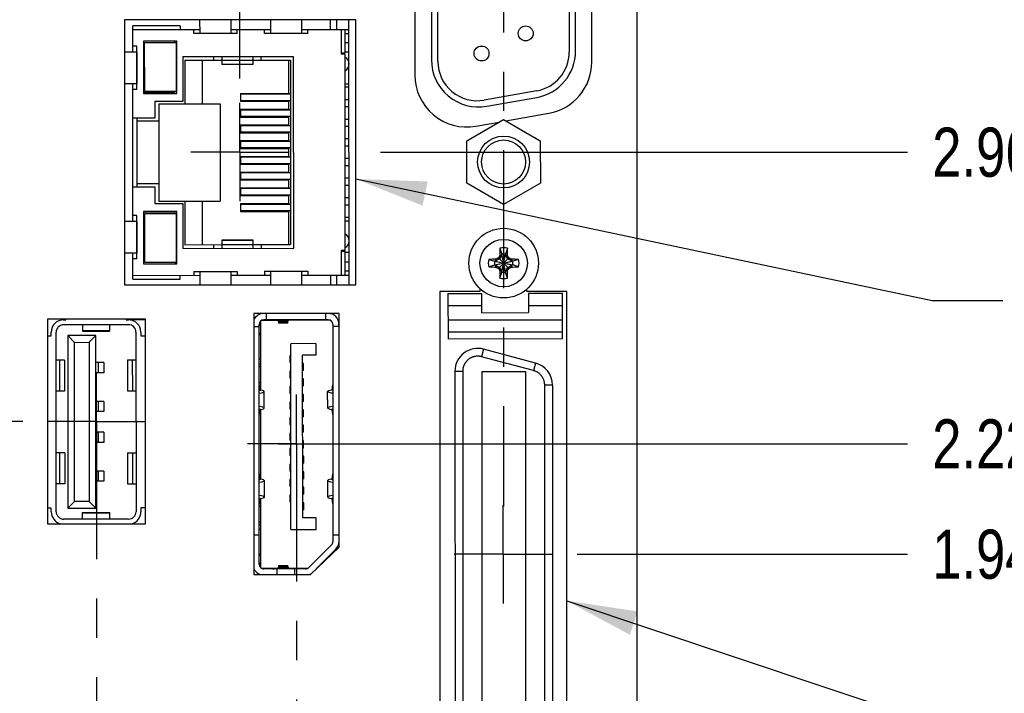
# Model space of a CAD drawing. Header units: inches. Extents: x 0.2 to 16.8, y 0.2 to 10.8.
# Tile 5 of 17: x 8.6 to 11.1, y 4.8 to 6.5. Entities that reach past the tile are written whole.
import ezdxf

# ---------------------------------------------------------------- set-up
doc = ezdxf.new("R2010")
doc.units = ezdxf.units.IN
doc.header["$LTSCALE"] = 0.935
doc.header["$MEASUREMENT"] = 0
doc.linetypes.add('CENTER', pattern=[0.6, 0.375, -0.075, 0.075, -0.075])
doc.layers.get('0').update_dxf_attribs({"linetype": 'CONTINUOUS'})
for name, color, linetype in [('02___PRT_ALL_AXES', 7, 'CONTINUOUS'), ('DETAIL', 7, 'CONTINUOUS'), ('DIMENSIONS', 7, 'CONTINUOUS')]:
    doc.layers.add(name, color=color, linetype=linetype)
doc.styles.get("Standard").update_dxf_attribs({"font": 'txt', "width": 0.8})
doc.dimstyles.new('DIMSTYLE_1', dxfattribs={"dimtxt": 0.125, "dimasz": 0.18, "dimexe": 0.125, "dimexo": 0.0625, "dimgap": 0.09, "dimtad": 0, "dimtih": 1, "dimtoh": 1, "dimdec": 3, "dimzin": 4, "dimdsep": 46, "dimtxsty": 'STANDARD', "dimblk": '_FILLED', "dimblk1": '_FILLED', "dimblk2": '_FILLED', "dimcen": 0.09, "dimadec": 0, "dimazin": 0, "dimtp": 0.01, "dimtm": 0.01, "dimtfac": 1, "dimtdec": 3, "dimtofl": 0, "dimtmove": 0, "dimatfit": 3, "dimldrblk": '_FILLED', "dimfxl": 1, "dimtolj": 1, "dimtzin": 4, "dimarcsym": 0})
doc.dimstyles.get("Standard").update_dxf_attribs({"dimtxt": 0.125, "dimasz": 0.18, "dimexe": 0.125, "dimexo": 0.0625, "dimgap": 0.09, "dimtad": 0, "dimtih": 1, "dimtoh": 1, "dimdec": 3, "dimzin": 4, "dimdsep": 46, "dimtxsty": 'STANDARD', "dimblk": '_FILLED', "dimblk1": '_FILLED', "dimblk2": '_FILLED', "dimcen": 0.09, "dimadec": 0, "dimazin": 0, "dimtol": 1, "dimtp": 0.01, "dimtm": 0.01, "dimtfac": 1, "dimtdec": 3, "dimtofl": 0, "dimtmove": 0, "dimatfit": 3, "dimldrblk": '_FILLED', "dimfxl": 1, "dimtolj": 1, "dimtzin": 4, "dimarcsym": 0})

# ---------------------------------------------------------------- blocks, each defined once
blk = doc.blocks.new('*D2')
at = {"layer": 'DIMENSIONS', "color": 2, "linetype": 'CONTINUOUS'}
blk.add_line((10.0053, 5.1462), (10.8464, 5.1462), dxfattribs=at)
at = {"layer": 'DIMENSIONS', "color": 2, "linetype": 'CONTINUOUS', "insert": (10.9089, 5.2087), "char_height": 0.125, "width": 1.325, "attachment_point": 1, "line_spacing_factor": 0.9}
blk.add_mtext('1.940{\\Ftxt.shx;\\W1.000000;\\H0.125000; }[49.29]', dxfattribs=at)
blk = doc.blocks.new('_FILLED')
at = {"color": 0, "linetype": 'BYBLOCK'}
blk.add_solid([(0, 0), (-1, 0.174), (-1, -0.174)], dxfattribs=at)
blk = doc.blocks.new('*D3')
at = {"layer": 'DIMENSIONS', "color": 2, "linetype": 'CONTINUOUS'}
blk.add_line((9.5049, 6.1687), (10.8464, 6.1687), dxfattribs=at)
at = {"layer": 'DIMENSIONS', "color": 2, "linetype": 'CONTINUOUS', "insert": (10.9089, 6.2312), "char_height": 0.125, "width": 1.325, "attachment_point": 1, "line_spacing_factor": 0.9}
blk.add_mtext('2.963{\\Ftxt.shx;\\W1.000000;\\H0.125000; }[75.26]', dxfattribs=at)
blk = doc.blocks.new('*D4')
at = {"layer": 'DIMENSIONS', "color": 2, "linetype": 'CONTINUOUS'}
blk.add_line((10.0639, 6.6359), (10.8464, 6.6359), dxfattribs=at)
at = {"layer": 'DIMENSIONS', "color": 2, "linetype": 'CONTINUOUS', "insert": (10.9089, 6.6984), "char_height": 0.125, "width": 1.325, "attachment_point": 1, "line_spacing_factor": 0.9}
blk.add_mtext('3.430{\\Ftxt.shx;\\W1.000000;\\H0.125000; }[87.12]', dxfattribs=at)
blk = doc.blocks.new('*D5')
at = {"layer": 'DIMENSIONS', "color": 2, "linetype": 'CONTINUOUS'}
blk.add_line((9.8799, 7.4748), (10.8464, 7.4748), dxfattribs=at)
at = {"layer": 'DIMENSIONS', "color": 2, "linetype": 'CONTINUOUS', "insert": (10.9089, 7.5373), "char_height": 0.125, "width": 1.425, "attachment_point": 1, "line_spacing_factor": 0.9}
blk.add_mtext('4.269{\\Ftxt.shx;\\W1.000000;\\H0.125000; }[108.43]', dxfattribs=at)
blk = doc.blocks.new('*D6')
at = {"layer": 'DIMENSIONS', "color": 2, "linetype": 'CONTINUOUS'}
blk.add_line((9.2454, 5.4268), (10.8464, 5.4268), dxfattribs=at)
at = {"layer": 'DIMENSIONS', "color": 2, "linetype": 'CONTINUOUS', "insert": (10.9089, 5.4893), "char_height": 0.125, "width": 1.325, "attachment_point": 1, "line_spacing_factor": 0.9}
blk.add_mtext('2.221{\\Ftxt.shx;\\W1.000000;\\H0.125000; }[56.41]', dxfattribs=at)
blk = doc.blocks.new('*D7')
at = {"layer": 'DIMENSIONS', "color": 2, "linetype": 'CONTINUOUS'}
blk.add_line((8.5949, 5.4838), (6.2829, 5.4838), dxfattribs=at)
at = {"layer": 'DIMENSIONS', "color": 2, "linetype": 'CONTINUOUS', "insert": (6.2204, 5.5463), "char_height": 0.125, "width": 1.325, "attachment_point": 3, "line_spacing_factor": 0.9}
blk.add_mtext('2.278{\\Ftxt.shx;\\W1.000000;\\H0.125000; }[57.86]', dxfattribs=at)
blk = doc.blocks.new('*D27')
at = {"layer": 'DIMENSIONS', "color": 2, "linetype": 'CONTINUOUS'}
blk.add_line((7.4434, 6.4705), (7.4434, 8.837), dxfattribs=at)
at = {"layer": 'DIMENSIONS', "color": 2, "linetype": 'CONTINUOUS', "insert": (7.3809, 8.8995), "char_height": 0.125, "width": 1.325, "attachment_point": 1, "rotation": 90, "line_spacing_factor": 0.9}
blk.add_mtext('2.221{\\Ftxt.shx;\\W1.000000;\\H0.125000; }[56.42]', dxfattribs=at)
blk = doc.blocks.new('*D28')
at = {"layer": 'DIMENSIONS', "color": 2, "linetype": 'CONTINUOUS'}
blk.add_line((8.2074, 5.7085), (8.2074, 2.3231), dxfattribs=at)
at = {"layer": 'DIMENSIONS', "color": 2, "linetype": 'CONTINUOUS', "insert": (8.1449, 2.2606), "char_height": 0.125, "width": 1.325, "attachment_point": 3, "rotation": 90, "line_spacing_factor": 0.9}
blk.add_mtext('1.457{\\Ftxt.shx;\\W1.000000;\\H0.125000; }[37.02]', dxfattribs=at)
blk = doc.blocks.new('*D30')
at = {"layer": 'DIMENSIONS', "color": 2, "linetype": 'CONTINUOUS'}
blk.add_line((9.1474, 6.3565), (9.1474, 8.837), dxfattribs=at)
at = {"layer": 'DIMENSIONS', "color": 2, "linetype": 'CONTINUOUS', "insert": (9.0849, 8.8995), "char_height": 0.125, "width": 1.225, "attachment_point": 1, "rotation": 90, "line_spacing_factor": 0.9}
blk.add_mtext('.517{\\Ftxt.shx;\\W1.000000;\\H0.125000; }[13.14]', dxfattribs=at)

msp = doc.modelspace()

# ---------------------------------------------------------------- linework, layer by layer
at = {"color": 7, "linetype": 'CONTINUOUS'}
for p, q in [((10.1584, 3.8556), (10.1584, 8.149)), ((9.5924, 6.9068), (9.5924, 6.3648)), ((9.6343, 6.8677), (9.6346, 6.4037)), ((9.6511, 6.3995), (9.6508, 6.8719)), ((10.0424, 6.3976), (10.0424, 6.874)), ((9.9848, 6.8484), (9.9851, 6.4234)), ((10.0016, 6.4263), (10.0013, 6.8455)), ((8.8534, 6.5057), (8.8534, 5.8317)), ((9.4424, 6.5057), (8.8534, 6.5057)), ((8.8749, 6.4235), (8.8749, 6.4905)), ((8.9949, 6.4905), (8.8749, 6.4905)), ((8.9949, 6.4905), (8.9949, 6.4805)), ((9.0448, 6.5057), (9.0449, 6.4706)), ((9.1249, 6.4706), (9.1248, 6.5057)), ((9.2248, 6.5057), (9.2249, 6.4707)), ((9.3049, 6.4707), (9.3048, 6.5057)), ((9.3782, 6.4808), (9.3782, 6.5057)), ((9.3939, 6.4808), (9.3939, 6.5057)), ((9.4252, 5.8317), (9.4248, 6.5057)), ((9.4424, 5.8317), (9.4424, 6.5057)), ((8.8749, 6.4805), (9.0449, 6.4806)), ((9.0299, 6.4706), (9.0299, 6.4806)), ((9.1399, 6.4706), (9.0299, 6.4706)), ((9.1249, 6.4806), (9.2249, 6.4807)), ((9.1399, 6.4706), (9.1399, 6.4806)), ((9.2099, 6.4707), (9.2099, 6.4807)), ((9.3199, 6.4707), (9.2099, 6.4707)), ((9.3049, 6.4807), (9.4249, 6.4808)), ((9.3199, 6.4707), (9.3199, 6.4807)), ((9.4049, 6.4808), (9.4049, 6.4183)), ((9.4149, 6.4208), (9.4149, 6.4808)), ((9.4149, 6.4708), (9.4249, 6.4708)), ((8.9019, 6.451), (8.902, 6.318)), ((8.9869, 6.451), (8.9019, 6.451)), ((8.905, 6.323), (8.9049, 6.448)), ((8.9049, 6.448), (8.9849, 6.448)), ((8.9819, 6.448), (8.9819, 6.451)), ((8.9849, 6.448), (8.985, 6.323)), ((8.987, 6.318), (8.9869, 6.451)), ((9.4249, 6.4473), (9.4149, 6.4473)), ((8.8849, 6.4235), (8.8534, 6.4234)), ((8.8849, 6.4385), (8.8749, 6.4385)), ((8.8846, 6.4235), (8.8847, 6.3435)), ((8.885, 6.3285), (8.8849, 6.4385)), ((9.4149, 6.4208), (9.4049, 6.4208)), ((9.4149, 6.4183), (9.4049, 6.4183)), ((9.4249, 6.4233), (9.4149, 6.4233)), ((9.4152, 5.9183), (9.4149, 6.4183)), ((9.0019, 6.412), (9.2839, 6.4122)), ((9.0019, 6.412), (9.002, 6.298)), ((9.0069, 6.4025), (9.1009, 6.4026)), ((9.0069, 6.4025), (9.007, 6.292)), ((9.052, 6.2921), (9.0519, 6.4026)), ((9.0809, 6.4026), (9.0809, 6.4121)), ((9.1009, 6.4121), (9.1009, 6.3916)), ((9.1809, 6.4022), (9.1009, 6.4022)), ((9.1009, 6.3923), (9.1809, 6.3924)), ((9.1809, 6.3916), (9.1009, 6.3916)), ((9.1809, 6.3916), (9.1809, 6.4121)), ((9.1809, 6.4026), (9.2759, 6.4027)), ((9.2009, 6.4122), (9.2009, 6.4027)), ((9.272, 6.3182), (9.2719, 6.4027)), ((9.2759, 6.4027), (9.2762, 5.9337)), ((9.2842, 5.9242), (9.2839, 6.4122)), ((8.8534, 6.3434), (8.8849, 6.3435)), ((8.8752, 5.9925), (8.8749, 6.3435)), ((9.4249, 6.342), (9.4149, 6.342)), ((8.885, 6.3285), (8.875, 6.3285)), ((8.982, 6.32), (8.902, 6.32)), ((8.902, 6.318), (8.987, 6.318)), ((8.985, 6.323), (8.905, 6.323)), ((8.982, 6.32), (8.982, 6.323)), ((9.149, 6.3181), (9.272, 6.3182)), ((9.149, 6.3181), (9.149, 6.2981)), ((9.276, 6.316), (9.149, 6.316)), ((9.4249, 6.3343), (9.4149, 6.3343)), ((9.9025, 6.3248), (9.7685, 6.3011)), ((8.931, 6.298), (8.931, 6.2555)), ((9.002, 6.298), (8.931, 6.298)), ((8.941, 6.292), (9.097, 6.2921)), ((8.941, 6.292), (8.9411, 6.044)), ((9.097, 6.2921), (9.0971, 6.0441)), ((9.149, 6.3003), (9.276, 6.3003)), ((9.149, 6.2981), (9.272, 6.2982)), ((9.272, 6.2782), (9.272, 6.2982)), ((9.425, 6.3023), (9.415, 6.3023)), ((9.7755, 6.2856), (9.9025, 6.3081)), ((9.149, 6.2781), (9.272, 6.2782)), ((9.149, 6.2781), (9.149, 6.2581)), ((9.276, 6.276), (9.149, 6.276)), ((9.425, 6.2843), (9.415, 6.2843)), ((9.8241, 6.2483), (9.9334, 6.2676)), ((8.931, 6.2555), (8.875, 6.2555)), ((8.885, 6.2555), (8.8851, 6.0805)), ((8.941, 6.248), (8.885, 6.248)), ((9.149, 6.2603), (9.276, 6.2603)), ((9.149, 6.2581), (9.272, 6.2582)), ((9.272, 6.2382), (9.272, 6.2582)), ((9.425, 6.2523), (9.415, 6.2523)), ((9.7247, 6.1977), (9.8182, 6.2518)), ((9.7474, 6.2348), (9.807, 6.2453)), ((9.8182, 6.2518), (9.9117, 6.1978)), ((9.149, 6.2381), (9.272, 6.2382)), ((9.149, 6.2381), (9.149, 6.2181)), ((9.276, 6.236), (9.149, 6.236)), ((9.149, 6.2203), (9.276, 6.2203)), ((9.149, 6.2181), (9.272, 6.2182)), ((9.272, 6.1982), (9.272, 6.2182)), ((9.425, 6.2343), (9.415, 6.2343)), ((9.149, 6.1981), (9.272, 6.1982)), ((9.149, 6.1981), (9.149, 6.1781)), ((9.276, 6.196), (9.149, 6.196)), ((9.425, 6.2023), (9.415, 6.2023)), ((9.7248, 6.0898), (9.7247, 6.1977)), ((9.9117, 6.1978), (9.9118, 6.0899)), ((9.149, 6.1803), (9.276, 6.1803)), ((9.149, 6.1781), (9.272, 6.1782)), ((9.2721, 6.1582), (9.272, 6.1782)), ((9.425, 6.1843), (9.415, 6.1843)), ((9.1491, 6.1581), (9.2721, 6.1582)), ((9.1491, 6.1581), (9.1491, 6.1381)), ((9.2761, 6.156), (9.1491, 6.156)), ((9.1491, 6.1403), (9.2761, 6.1403)), ((9.4251, 6.1523), (9.4151, 6.1523)), ((9.1491, 6.1381), (9.2721, 6.1382)), ((9.1491, 6.1181), (9.2721, 6.1182)), ((9.1491, 6.1181), (9.1491, 6.0981)), ((9.2761, 6.116), (9.1491, 6.116)), ((9.2721, 6.1182), (9.2721, 6.1382)), ((9.4251, 6.1343), (9.4151, 6.1343)), ((9.1491, 6.1003), (9.2761, 6.1003)), ((9.1491, 6.0981), (9.2721, 6.0982)), ((9.2721, 6.0782), (9.2721, 6.0982)), ((9.4251, 6.1023), (9.4151, 6.1023)), ((9.8183, 6.0358), (9.7248, 6.0898)), ((9.9118, 6.0899), (9.8183, 6.0358)), ((8.8751, 6.0805), (8.9311, 6.0805)), ((8.9411, 6.088), (8.8851, 6.088)), ((8.9311, 6.0805), (8.9311, 6.038)), ((9.1491, 6.0781), (9.2721, 6.0782)), ((9.1491, 6.0781), (9.1491, 6.0581)), ((9.2761, 6.076), (9.1491, 6.076)), ((9.4251, 6.0843), (9.4151, 6.0843)), ((8.9311, 6.038), (9.0021, 6.038)), ((8.9411, 6.044), (9.0971, 6.0441)), ((9.0021, 6.038), (9.0022, 5.924)), ((9.0071, 6.044), (9.0072, 5.9335)), ((9.0522, 5.9336), (9.0521, 6.0441)), ((9.1491, 6.0603), (9.2761, 6.0603)), ((9.1491, 6.0581), (9.2721, 6.0582)), ((9.1491, 6.0381), (9.2721, 6.0382)), ((9.1491, 6.0381), (9.1491, 6.0181)), ((9.2721, 6.0382), (9.2721, 6.0582)), ((9.4251, 6.0523), (9.4151, 6.0523)), ((8.9021, 6.018), (8.9022, 5.885)), ((8.9871, 6.018), (8.9021, 6.018)), ((8.9821, 6.016), (8.9021, 6.016)), ((8.9052, 5.888), (8.9051, 6.013)), ((8.9051, 6.013), (8.9851, 6.013)), ((8.9821, 6.016), (8.9821, 6.013)), ((8.9851, 6.013), (8.9852, 5.888)), ((8.9872, 5.885), (8.9871, 6.018)), ((9.2761, 6.036), (9.1491, 6.036)), ((9.1491, 6.0203), (9.2761, 6.0203)), ((9.1491, 6.0181), (9.2721, 6.0182)), ((9.2722, 5.9337), (9.2721, 6.0182)), ((9.4251, 6.0343), (9.4151, 6.0343)), ((8.8852, 5.9925), (8.8534, 5.9924)), ((8.8851, 6.0075), (8.8751, 6.0075)), ((8.8849, 5.9925), (8.8849, 5.9125)), ((8.8852, 5.8975), (8.8851, 6.0075)), ((9.4251, 6.0023), (9.4151, 6.0023)), ((9.4152, 5.9945), (9.4252, 5.9945)), ((9.1812, 5.9446), (9.1012, 5.9446)), ((9.1012, 5.9446), (9.1012, 5.9241)), ((9.1812, 5.9439), (9.1012, 5.9438)), ((9.1812, 5.9241), (9.1812, 5.9446)), ((9.0022, 5.924), (9.2842, 5.9242)), ((9.0072, 5.9335), (9.1012, 5.9336)), ((9.0812, 5.9241), (9.0812, 5.9336)), ((9.1012, 5.934), (9.1812, 5.9341)), ((9.1812, 5.9336), (9.2762, 5.9337)), ((9.2012, 5.9337), (9.2012, 5.9242)), ((9.4152, 5.9183), (9.4052, 5.9183)), ((9.4052, 5.9183), (9.4052, 5.8558)), ((9.4152, 5.9158), (9.4052, 5.9158)), ((9.4152, 5.8558), (9.4152, 5.9158)), ((9.4252, 5.9133), (9.4152, 5.9133)), ((9.8089, 5.9245), (9.8136, 5.9095)), ((9.8278, 5.9245), (9.8231, 5.9095)), ((8.8534, 5.9124), (8.8852, 5.9125)), ((8.8752, 5.8455), (8.8752, 5.9125)), ((8.8852, 5.8975), (8.8752, 5.8975)), ((8.9852, 5.888), (8.9052, 5.888)), ((8.9822, 5.888), (8.9822, 5.885)), ((9.4252, 5.8893), (9.4152, 5.8893)), ((9.7804, 5.8959), (9.7953, 5.8912)), ((9.7972, 5.8912), (9.7953, 5.8912)), ((9.7953, 5.8912), (9.8414, 5.8818)), ((9.7954, 5.8818), (9.8414, 5.8912)), ((9.8076, 5.8972), (9.7972, 5.8912)), ((9.7972, 5.8912), (9.7995, 5.8964)), ((9.7972, 5.8818), (9.8395, 5.8912)), ((9.7972, 5.8912), (9.8395, 5.8818)), ((9.8051, 5.8733), (9.8316, 5.8998)), ((9.8051, 5.8997), (9.8316, 5.8733)), ((9.8136, 5.9076), (9.8076, 5.8972)), ((9.8084, 5.9054), (9.8136, 5.9076)), ((9.8136, 5.9095), (9.8136, 5.9076)), ((9.8231, 5.8635), (9.8136, 5.9095)), ((9.8231, 5.8654), (9.8136, 5.9076)), ((9.8137, 5.8635), (9.8231, 5.9095)), ((9.8137, 5.8654), (9.8231, 5.9076)), ((9.8231, 5.9076), (9.8231, 5.9095)), ((9.8283, 5.9054), (9.8231, 5.9076)), ((9.8291, 5.8972), (9.8231, 5.9076)), ((9.8395, 5.8912), (9.8291, 5.8972)), ((9.8373, 5.8965), (9.8395, 5.8912)), ((9.8414, 5.8912), (9.8395, 5.8912)), ((9.8564, 5.896), (9.8414, 5.8912)), ((8.9022, 5.885), (8.9872, 5.885)), ((9.0302, 5.8656), (9.1402, 5.8656)), ((9.0302, 5.8656), (9.0302, 5.8556)), ((9.0452, 5.8656), (9.0452, 5.8317)), ((9.1252, 5.8317), (9.1252, 5.8656)), ((9.1402, 5.8656), (9.1402, 5.8556)), ((9.2102, 5.8657), (9.3202, 5.8657)), ((9.2102, 5.8657), (9.2102, 5.8557)), ((9.2252, 5.8657), (9.2252, 5.8317)), ((9.3052, 5.8317), (9.3052, 5.8657)), ((9.3202, 5.8657), (9.3202, 5.8557)), ((9.4252, 5.8658), (9.4152, 5.8658)), ((9.7804, 5.877), (9.7954, 5.8818)), ((9.7954, 5.8818), (9.7972, 5.8818)), ((9.7972, 5.8818), (9.8077, 5.8758)), ((9.7995, 5.8766), (9.7972, 5.8818)), ((9.8077, 5.8758), (9.8137, 5.8654)), ((9.8137, 5.8654), (9.8084, 5.8676)), ((9.809, 5.8485), (9.8137, 5.8635)), ((9.8137, 5.8654), (9.8137, 5.8635)), ((9.8231, 5.8654), (9.8291, 5.8758)), ((9.8283, 5.8676), (9.8231, 5.8654)), ((9.8231, 5.8635), (9.8231, 5.8654)), ((9.8278, 5.8485), (9.8231, 5.8635)), ((9.8291, 5.8758), (9.8395, 5.8818)), ((9.8395, 5.8818), (9.8373, 5.8766)), ((9.8395, 5.8818), (9.8414, 5.8818)), ((9.8564, 5.8771), (9.8414, 5.8818)), ((8.8752, 5.8555), (9.0452, 5.8556)), ((8.8752, 5.8455), (8.9952, 5.8455)), ((8.9952, 5.8455), (8.9952, 5.8555)), ((9.1252, 5.8556), (9.2252, 5.8557)), ((9.3052, 5.8557), (9.4252, 5.8558)), ((9.3786, 5.8317), (9.3786, 5.8558)), ((9.3943, 5.8317), (9.3943, 5.8558)), ((8.8534, 5.8317), (9.4424, 5.8317)), ((9.7574, 5.8148), (9.6559, 5.8148)), ((9.6559, 5.8148), (9.6559, 4.4778)), ((9.7574, 5.8222), (9.7574, 5.8148)), ((9.8774, 5.8148), (9.8774, 5.8205)), ((9.9789, 5.8148), (9.8774, 5.8148)), ((9.9789, 4.4778), (9.9789, 5.8148)), ((9.6767, 5.8097), (9.7633, 5.8097)), ((9.6767, 5.8097), (9.6768, 5.6935)), ((9.7633, 5.7605), (9.7633, 5.8097)), ((9.8814, 5.8098), (9.968, 5.8098)), ((9.8814, 5.8098), (9.8814, 5.7606)), ((9.9681, 5.6937), (9.968, 5.8098)), ((9.7633, 5.7782), (9.6767, 5.7782)), ((9.968, 5.7783), (9.8814, 5.7783)), ((8.6574, 5.7438), (8.6574, 5.2238)), ((8.9074, 5.7438), (8.6574, 5.7438)), ((8.6984, 5.7424), (8.7045, 5.7424)), ((8.7045, 5.7424), (8.7045, 5.7438)), ((8.8577, 5.7438), (8.8577, 5.7425)), ((8.8577, 5.7425), (8.8638, 5.7425)), ((8.9074, 5.7425), (8.8639, 5.7425)), ((8.9074, 5.2238), (8.9074, 5.7438)), ((9.3999, 5.7588), (9.1829, 5.7588)), ((9.1829, 5.7588), (9.1829, 5.0948)), ((9.1993, 5.7388), (9.1994, 5.5636)), ((9.2443, 5.741), (9.2021, 5.741)), ((9.2139, 5.7583), (9.208, 5.7583)), ((9.3718, 5.7427), (9.208, 5.7426)), ((9.2139, 5.7588), (9.2139, 5.7426)), ((9.2436, 5.7426), (9.2708, 5.7426)), ((9.2436, 5.7426), (9.245, 5.7397)), ((9.2694, 5.7397), (9.245, 5.7397)), ((9.2451, 5.7385), (9.2693, 5.7385)), ((9.2694, 5.7397), (9.2708, 5.7426)), ((9.3777, 5.7411), (9.2701, 5.7411)), ((9.3659, 5.7427), (9.3658, 5.7588)), ((9.3717, 5.7584), (9.3658, 5.7584)), ((9.3999, 5.7585), (9.3718, 5.7584)), ((9.3786, 5.7584), (9.3786, 5.7588)), ((9.3944, 5.7585), (9.3944, 5.7588)), ((9.3966, 5.7427), (9.3999, 5.7427)), ((9.3999, 5.7411), (9.3973, 5.7411)), ((9.3999, 5.1643), (9.3999, 5.7588)), ((9.6767, 5.7421), (9.9681, 5.7423)), ((9.7633, 5.7605), (9.8814, 5.7606)), ((8.8638, 5.7299), (8.6985, 5.7298)), ((8.7467, 5.7298), (8.7467, 5.7131)), ((8.8156, 5.7142), (8.7467, 5.7141)), ((8.7467, 5.7131), (8.8156, 5.7132)), ((8.8156, 5.7299), (8.8156, 5.7132)), ((9.1962, 5.7249), (9.1829, 5.7249)), ((9.1965, 5.1205), (9.1962, 5.7308)), ((9.1962, 5.7275), (9.1993, 5.7307)), ((9.269, 5.7342), (9.2454, 5.7342)), ((9.3836, 5.7309), (9.3839, 5.1783)), ((9.3999, 5.725), (9.3836, 5.725)), ((9.3993, 5.725), (9.3993, 5.7309)), ((8.6574, 5.7015), (8.667, 5.7015)), ((8.667, 5.7015), (8.667, 5.7109)), ((8.6798, 5.2542), (8.6796, 5.7109)), ((8.7095, 5.7021), (8.7098, 5.2631)), ((8.7804, 5.7021), (8.7095, 5.7021)), ((8.7265, 5.685), (8.7095, 5.7021)), ((8.7633, 5.6851), (8.7804, 5.7021)), ((8.7806, 5.2631), (8.7804, 5.7021)), ((8.8827, 5.711), (8.883, 5.2543)), ((8.8953, 5.711), (8.8953, 5.7016)), ((8.8953, 5.7016), (8.9074, 5.7016)), ((9.1993, 5.7084), (9.1973, 5.7064)), ((9.9681, 5.711), (9.6767, 5.7108)), ((9.9681, 5.6937), (9.6768, 5.6935)), ((8.7265, 5.685), (8.7633, 5.6851)), ((8.7268, 5.2802), (8.7265, 5.685)), ((8.7633, 5.6851), (8.7636, 5.2802)), ((9.3407, 5.6817), (9.2765, 5.6816)), ((9.2768, 5.2092), (9.2765, 5.6816)), ((9.3407, 5.6817), (9.3407, 5.6521)), ((9.7673, 5.6676), (9.7623, 5.6486)), ((9.8996, 5.6322), (9.7673, 5.6676)), ((8.7013, 5.6401), (8.6796, 5.64)), ((8.688, 5.6401), (8.688, 5.5613)), ((8.7013, 5.6401), (8.7013, 5.5613)), ((8.8611, 5.6402), (8.8828, 5.6402)), ((8.8611, 5.6402), (8.8611, 5.5614)), ((8.8745, 5.5614), (8.8744, 5.6402)), ((9.1994, 5.6426), (9.1962, 5.6426)), ((9.2765, 5.6511), (9.274, 5.6511)), ((9.274, 5.6511), (9.274, 5.6334)), ((9.3407, 5.6521), (9.3069, 5.6521)), ((9.3071, 5.2387), (9.3069, 5.6521)), ((9.8946, 5.6132), (9.7623, 5.6486)), ((8.8009, 5.6334), (8.7804, 5.6334)), ((8.7868, 5.6334), (8.7868, 5.6074)), ((8.8009, 5.6334), (8.8009, 5.6074)), ((9.1962, 5.6308), (9.1994, 5.6308)), ((9.1994, 5.6225), (9.1962, 5.6225)), ((9.2765, 5.6334), (9.274, 5.6334)), ((9.3094, 5.6314), (9.3069, 5.6314)), ((9.3094, 5.6137), (9.3069, 5.6137)), ((9.3094, 5.6137), (9.3094, 5.6314)), ((9.8996, 5.6322), (9.8946, 5.6132)), ((8.8009, 5.6074), (8.7804, 5.6074)), ((9.2766, 5.6117), (9.274, 5.6117)), ((9.274, 5.6117), (9.274, 5.594)), ((9.2766, 5.594), (9.274, 5.594)), ((9.3094, 5.5921), (9.3069, 5.5921)), ((9.3095, 5.5743), (9.3094, 5.5921)), ((9.6945, 5.6116), (9.7142, 5.6116)), ((9.6945, 5.6116), (9.6951, 4.6805)), ((9.7142, 5.6116), (9.7148, 4.6805)), ((9.7634, 5.6105), (9.8737, 5.6106)), ((9.764, 4.6818), (9.7634, 5.6105)), ((9.8737, 5.6106), (9.8742, 4.6818)), ((9.1963, 5.5831), (9.1994, 5.5831)), ((9.1963, 5.5765), (9.1979, 5.5641)), ((9.2766, 5.5724), (9.274, 5.5724)), ((9.274, 5.5724), (9.274, 5.5546)), ((9.3095, 5.5743), (9.3069, 5.5743)), ((9.382, 5.5642), (9.3836, 5.5766)), ((9.9426, 5.5763), (9.9229, 5.5763)), ((9.9234, 4.7161), (9.9229, 5.5763)), ((9.9426, 5.5763), (9.9431, 4.7161)), ((8.7013, 5.5613), (8.6797, 5.5613)), ((8.8611, 5.5614), (8.8828, 5.5614)), ((9.2094, 5.518), (9.2094, 5.5601)), ((9.2766, 5.5546), (9.274, 5.5546)), ((9.3095, 5.5527), (9.3069, 5.5527)), ((9.3095, 5.535), (9.3095, 5.5527)), ((9.3706, 5.5181), (9.3705, 5.5602)), ((8.8009, 5.535), (8.7805, 5.535)), ((8.7869, 5.535), (8.7869, 5.509)), ((8.8009, 5.535), (8.8009, 5.509)), ((9.1979, 5.514), (9.1963, 5.5016)), ((9.1995, 5.5145), (9.1996, 5.3368)), ((9.2766, 5.533), (9.274, 5.533)), ((9.274, 5.533), (9.2741, 5.5153)), ((9.2766, 5.5153), (9.2741, 5.5153)), ((9.3095, 5.535), (9.3069, 5.535)), ((9.3095, 5.5133), (9.3069, 5.5133)), ((9.3095, 5.4956), (9.3095, 5.5133)), ((9.3837, 5.5017), (9.3821, 5.5141)), ((8.8009, 5.509), (8.7805, 5.509)), ((9.2766, 5.4936), (9.2741, 5.4936)), ((9.2741, 5.4936), (9.2741, 5.4759)), ((9.3095, 5.4956), (9.3069, 5.4956)), ((9.2741, 5.4759), (9.2766, 5.4759)), ((9.3095, 5.474), (9.307, 5.474)), ((9.3095, 5.4562), (9.3095, 5.474)), ((8.801, 5.4563), (8.7805, 5.4562)), ((8.7869, 5.4563), (8.7869, 5.4303)), ((8.801, 5.4563), (8.801, 5.4303)), ((9.2767, 5.4543), (9.2741, 5.4542)), ((9.2741, 5.4542), (9.2741, 5.4365)), ((9.3095, 5.4562), (9.307, 5.4562)), ((8.801, 5.4303), (8.7805, 5.4303)), ((9.2767, 5.4365), (9.2741, 5.4365)), ((9.2767, 5.4149), (9.2741, 5.4149)), ((9.2741, 5.4149), (9.2741, 5.3972)), ((9.3095, 5.4346), (9.307, 5.4346)), ((9.307, 5.4169), (9.3095, 5.4169)), ((9.3095, 5.4169), (9.3095, 5.4346)), ((8.7014, 5.4038), (8.6797, 5.4038)), ((8.6881, 5.4038), (8.6881, 5.3251)), ((8.7014, 5.4038), (8.7014, 5.3251)), ((8.8612, 5.4039), (8.8829, 5.4039)), ((8.8612, 5.4039), (8.8613, 5.3252)), ((8.8746, 5.3252), (8.8745, 5.4039)), ((9.2767, 5.3972), (9.2741, 5.3972)), ((9.3096, 5.3952), (9.307, 5.3952)), ((9.3096, 5.3775), (9.3096, 5.3952)), ((9.2767, 5.3755), (9.2741, 5.3755)), ((9.2741, 5.3755), (9.2742, 5.3578)), ((9.3096, 5.3775), (9.307, 5.3775)), ((8.801, 5.3578), (8.7806, 5.3578)), ((8.787, 5.3578), (8.787, 5.3318)), ((8.801, 5.3578), (8.8011, 5.3319)), ((9.1964, 5.3497), (9.198, 5.3373)), ((9.2767, 5.3578), (9.2742, 5.3578)), ((9.3096, 5.3558), (9.307, 5.3558)), ((9.3096, 5.3381), (9.307, 5.3381)), ((9.3096, 5.3381), (9.3096, 5.3558)), ((9.3822, 5.3375), (9.3838, 5.3498)), ((8.7014, 5.3251), (8.6798, 5.3251)), ((8.8011, 5.3319), (8.7806, 5.3318)), ((8.8613, 5.3252), (8.8829, 5.3252)), ((9.2096, 5.2912), (9.2095, 5.3333)), ((9.2767, 5.3361), (9.2742, 5.3361)), ((9.2742, 5.3361), (9.2742, 5.3184)), ((9.2767, 5.3184), (9.2742, 5.3184)), ((9.3096, 5.3165), (9.3071, 5.3165)), ((9.3096, 5.2988), (9.3096, 5.3165)), ((9.3707, 5.2913), (9.3707, 5.3334)), ((9.1981, 5.2872), (9.1965, 5.2749)), ((9.1996, 5.2877), (9.1997, 5.1125)), ((9.2767, 5.2968), (9.2742, 5.2968)), ((9.2742, 5.2968), (9.2742, 5.2791)), ((9.3096, 5.2988), (9.3071, 5.2988)), ((9.3838, 5.275), (9.3822, 5.2873)), ((8.6672, 5.2637), (8.6574, 5.2637)), ((8.6672, 5.2542), (8.6672, 5.2637)), ((8.7098, 5.2631), (8.7268, 5.2802)), ((8.7098, 5.2631), (8.7806, 5.2631)), ((8.7636, 5.2802), (8.7268, 5.2802)), ((8.7806, 5.2631), (8.7636, 5.2802)), ((8.9074, 5.2638), (8.8956, 5.2638)), ((8.8956, 5.2638), (8.8956, 5.2543)), ((9.1996, 5.2682), (9.1964, 5.2682)), ((9.2768, 5.2791), (9.2742, 5.2791)), ((9.3096, 5.2771), (9.3071, 5.2771)), ((9.3096, 5.2594), (9.3096, 5.2771)), ((8.747, 5.2521), (8.8159, 5.2521)), ((8.747, 5.2354), (8.747, 5.2521)), ((8.747, 5.2511), (8.8159, 5.2511)), ((8.8159, 5.2354), (8.8159, 5.2521)), ((9.3096, 5.2594), (9.3071, 5.2594)), ((9.341, 5.2387), (9.3071, 5.2387)), ((9.341, 5.2092), (9.341, 5.2387)), ((8.6574, 5.2238), (8.9074, 5.2238)), ((8.8641, 5.2354), (8.6987, 5.2353)), ((9.1965, 5.2288), (9.1996, 5.2288)), ((9.1996, 5.2205), (9.1965, 5.2205)), ((9.1829, 5.1953), (9.1965, 5.1953)), ((9.1996, 5.2087), (9.1965, 5.2087)), ((9.2768, 5.2092), (9.341, 5.2092)), ((9.3839, 5.1955), (9.3999, 5.1955)), ((9.3997, 5.1783), (9.3996, 5.1955)), ((9.3805, 5.1699), (9.3228, 5.1123)), ((9.3269, 5.0948), (9.3999, 5.1643)), ((9.1977, 5.1449), (9.1997, 5.1429)), ((9.3416, 5.1088), (9.3916, 5.1588)), ((9.3839, 5.1511), (9.3839, 5.1491)), ((9.1997, 5.1207), (9.1965, 5.1238)), ((9.2454, 5.1117), (9.2439, 5.1088)), ((9.2697, 5.1129), (9.2454, 5.1129)), ((9.2454, 5.1117), (9.2698, 5.1117)), ((9.2458, 5.1171), (9.2694, 5.1172)), ((9.2712, 5.1088), (9.2698, 5.1117)), ((9.1829, 5.0948), (9.3269, 5.0948)), ((9.2025, 5.1103), (9.2447, 5.1103)), ((9.3145, 5.1088), (9.2084, 5.1087)), ((9.241, 5.1088), (9.241, 5.0948)), ((9.2712, 5.1088), (9.2439, 5.1088)), ((9.2704, 5.1103), (9.3204, 5.1104)), ((9.2867, 5.0948), (9.2867, 5.1088)), ((9.3432, 5.1104), (9.3433, 5.1104))]:
    msp.add_line(p, q, dxfattribs=at)
for centre, radius in [((9.8745, 6.4708), 0.019), ((9.7621, 6.4198), 0.019), ((9.8182, 6.1438), 0.066), ((9.8182, 6.1438), 0.056), ((9.8184, 5.8865), 0.0886), ((9.8184, 5.8865), 0.0603)]:
    msp.add_circle(centre, radius, dxfattribs=at)
for centre, radius, start, end in [((9.8816, 6.4262), 0.12, 280.0341, 0.0341), ((9.8851, 6.4233), 0.1, 280.0341, 0.0341), ((9.4049, 6.3933), 0.02, 300.0436, 60.0246), ((9.7546, 6.4038), 0.12, 180.0341, 280.0341), ((9.7511, 6.3996), 0.1, 180.0341, 280.0341), ((9.9104, 6.3976), 0.132, 280, 360), ((9.7244, 6.3648), 0.132, 180, 280), ((9.4052, 5.9433), 0.02, 300.0436, 60.0246), ((10.8535, 5.8885), 1.0452, 178.0268, 179.0747), ((9.8184, 5.8865), 0.0392, 76.0764, 103.9918), ((8.7833, 5.8873), 1.0452, 0.9935, 2.0414), ((9.8184, 5.8865), 0.0392, 166.0764, 193.9918), ((9.8176, 4.8514), 1.0452, 90.9935, 92.0414), ((9.8184, 5.8865), 0.0235, 168.4384, 191.6298), ((10.6661, 4.4201), 1.7119, 120.1951, 120.4144), ((11.2883, 5.0391), 1.7148, 149.654, 149.873), ((9.8184, 5.8865), 0.0235, 78.4384, 101.6298), ((8.352, 5.0388), 1.7119, 30.1951, 30.4144), ((8.9709, 4.4166), 1.7148, 59.654, 59.873), ((9.8204, 4.8514), 1.0452, 88.0268, 89.0747), ((9.8184, 5.8865), 0.0235, 348.4384, 11.6298), ((9.8184, 5.8865), 0.0392, 346.0764, 13.9918), ((9.8164, 6.9216), 1.0452, 268.0268, 269.0747), ((10.6658, 7.3564), 1.7148, 239.654, 239.873), ((11.2848, 6.7343), 1.7119, 210.1951, 210.4144), ((10.8535, 5.8857), 1.0452, 180.9935, 182.0414), ((9.8184, 5.8865), 0.0235, 258.4384, 281.6298), ((8.7833, 5.8845), 1.0452, 358.0268, 359.0747), ((8.3485, 6.734), 1.7148, 329.654, 329.873), ((8.9706, 7.3529), 1.7119, 300.1951, 300.4144), ((9.8192, 6.9216), 1.0452, 270.9935, 272.0414), ((9.8184, 5.8865), 0.0392, 256.0764, 283.9918), ((8.6985, 5.7109), 0.0315, 90.0341, 180.0341), ((8.8638, 5.711), 0.0315, 0.0341, 90.0341), ((9.208, 5.7308), 0.0276, 90.0341, 155.409), ((9.208, 5.7308), 0.0118, 90.0341, 180.0341), ((9.2349, 5.7229), 0.0197, 90.0341, 113.0878), ((9.3641, 5.723), 0.0197, 66.9804, 90.0341), ((9.3718, 5.7309), 0.0276, 0.0341, 90.0341), ((9.3718, 5.7309), 0.0118, 0.0341, 90.0341), ((8.6985, 5.7109), 0.0189, 90.0341, 180.0341), ((8.8638, 5.711), 0.0189, 0.0341, 90.0341), ((9.2001, 5.7036), 0.00394, 135.0341, 180.0341), ((9.7524, 5.6117), 0.0579, 75.0341, 180.0341), ((9.8847, 5.5763), 0.0579, 0.0341, 75.0341), ((8.6987, 5.2542), 0.0315, 180.0341, 255.1022), ((8.6987, 5.2542), 0.0189, 180.0341, 270.0341), ((8.8641, 5.2543), 0.0189, 270.0341, 0.0341), ((8.8641, 5.2543), 0.0315, 284.163, 0.0341), ((9.3721, 5.1783), 0.0118, 315.0341, 0.0341), ((9.3721, 5.1783), 0.0276, 315.0341, 0.0341), ((9.2005, 5.1477), 0.00394, 180.0341, 225.0341), ((9.2083, 5.1206), 0.0118, 180.0341, 270.0341), ((9.3145, 5.1206), 0.0118, 270.0341, 315.0341), ((9.2083, 5.1206), 0.0276, 202.7028, 249.1447), ((9.2353, 5.1284), 0.0197, 246.958, 269.6133), ((9.3145, 5.1206), 0.0276, 290.4659, 305.5494)]:
    msp.add_arc(centre, radius, start, end, dxfattribs=at)
for centre, major_axis, ratio, start_param, end_param in [((9.2436, 5.6742), (0, 0.0684), 0.017528, -0.034914, -0.000007), ((9.245, 5.7279), (0, 0.0118), 0.017528, -0.467958, -0.034914), ((9.2454, 5.7736), (0, 0.0394), 0.017528, -3.609551, -3.141591), ((9.269, 5.7736), (0, 0.0394), 0.017528, -3.141594, -2.673634), ((9.2694, 5.7279), (0, 0.0118), 0.017528, 0.034914, 0.467958), ((9.2709, 5.6742), (0, 0.0684), 0.017528, 0.000007, 0.034914), ((9.3931, 5.577), (0.1969, 0.0001), 0.134055, -3.141593, -3.124139), ((9.17, 5.5601), (0.0394, 0), 0.134055, -0.84123, 0.728669), ((9.2038, 5.5641), (0.00591, 0), 0.134055, -3.124139, -2.412924), ((9.4099, 5.5602), (0.0394, 0), 0.134055, 2.412924, 3.982823), ((9.3761, 5.5642), (0.00591, 0), 0.134055, -0.728669, -0.017453), ((9.1868, 5.5769), (0.1969, 0.0001), 0.134055, -0.017453, 0), ((9.1701, 5.518), (0.0394, 0), 0.134069, 5.554517, 7.124416), ((9.2038, 5.514), (0.00591, 0), 0.134069, 2.412924, 3.124139), ((9.4099, 5.5181), (0.0394, 0), 0.134069, 2.300362, 3.870261), ((9.3762, 5.5141), (0.00591, 0), 0.134069, 0.017453, 0.728669), ((9.3932, 5.5013), (0.1969, 0.0001), 0.134069, 3.124139, 3.141593), ((9.1869, 5.5012), (0.1969, 0.0001), 0.134069, 0, 0.017453), ((9.3933, 5.3503), (0.1969, 0.0001), 0.134055, -3.141593, -3.124139), ((9.1702, 5.3333), (0.0394, 0), 0.134055, -0.84123, 0.728669), ((9.204, 5.3374), (0.00591, 0), 0.134055, -3.124139, -2.412924), ((9.41, 5.3334), (0.0394, 0), 0.134055, 2.412924, 3.982823), ((9.3763, 5.3375), (0.00591, 0), 0.134055, -0.728669, -0.017453), ((9.187, 5.3501), (0.1969, 0.0001), 0.134055, -0.017453, 0), ((9.1702, 5.2912), (0.0394, 0), 0.134069, 5.554517, 7.124416), ((9.204, 5.2872), (0.00591, 0), 0.134069, 2.412924, 3.124139), ((9.4101, 5.2914), (0.0394, 0), 0.134069, 2.300362, 3.870261), ((9.3763, 5.2873), (0.00591, 0), 0.134069, 0.017453, 0.728669), ((9.3933, 5.2745), (0.1969, 0.0001), 0.134069, 3.124139, 3.141593), ((9.187, 5.2744), (0.1969, 0.0001), 0.134069, 0, 0.017453), ((9.2458, 5.0778), (0, 0.0394), 0.017528, -0.000001, 0.467944), ((9.2453, 5.1235), (0, 0.0118), 0.017528, -3.106693, -2.673649), ((9.2694, 5.0778), (0, 0.0394), 0.017528, -0.467944, 0.000001), ((9.2698, 5.1235), (0, 0.0118), 0.017528, -3.609537, -3.176492), ((9.2438, 5.1772), (0, 0.0684), 0.017528, -3.140827, -3.106693), ((9.2712, 5.1772), (0, 0.0684), 0.017528, -3.176492, -3.142359)]:
    msp.add_ellipse(centre, major_axis=major_axis, ratio=ratio, start_param=start_param, end_param=end_param, dxfattribs=at)
for points, knots in [([(9.7623, 5.6486), (9.7616, 5.6487), (9.7601, 5.6491), (9.758, 5.6495), (9.7558, 5.6497), (9.7536, 5.6499), (9.7514, 5.6499), (9.7493, 5.6497), (9.7471, 5.6495), (9.7449, 5.6491), (9.7428, 5.6486), (9.7407, 5.648), (9.7386, 5.6473), (9.7366, 5.6465), (9.7346, 5.6455), (9.7321, 5.6441), (9.7291, 5.642), (9.7263, 5.6396), (9.7243, 5.6375), (9.7228, 5.6359), (9.7215, 5.6342), (9.7203, 5.6324), (9.7191, 5.6305), (9.7181, 5.6285), (9.7172, 5.6266), (9.7164, 5.6245), (9.7157, 5.6224), (9.7152, 5.6203), (9.7147, 5.6182), (9.7144, 5.616), (9.7142, 5.6138), (9.7142, 5.6124), (9.7142, 5.6116)], [0, 0, 0, 0, 0.031252, 0.062503, 0.093755, 0.125006, 0.156258, 0.187509, 0.218761, 0.250013, 0.281264, 0.312516, 0.343768, 0.375019, 0.406271, 0.437522, 0.5, 0.562478, 0.593729, 0.624981, 0.656232, 0.687484, 0.718736, 0.749987, 0.781239, 0.812491, 0.843742, 0.874994, 0.906245, 0.937497, 0.968748, 1, 1, 1, 1]), ([(9.9229, 5.5763), (9.9229, 5.5768), (9.9229, 5.5779), (9.9227, 5.58), (9.9224, 5.5825), (9.9218, 5.5856), (9.9209, 5.5886), (9.9198, 5.5915), (9.9186, 5.5939), (9.9176, 5.5957), (9.9165, 5.5975), (9.915, 5.5996), (9.9133, 5.6016), (9.9119, 5.6031), (9.9104, 5.6046), (9.9085, 5.6063), (9.9059, 5.6081), (9.9033, 5.6097), (9.9005, 5.6111), (9.898, 5.6121), (9.8961, 5.6128), (9.8951, 5.6131), (9.8946, 5.6132)], [0, 0, 0, 0, 0.031255, 0.06251, 0.125006, 0.187503, 0.25, 0.312497, 0.374993, 0.406248, 0.437503, 0.5, 0.562497, 0.593752, 0.625007, 0.687503, 0.75, 0.812497, 0.874994, 0.93749, 0.968745, 1, 1, 1, 1])]:
    msp.add_open_spline(points, degree=3, knots=knots, dxfattribs=at)
at = {"layer": '02___PRT_ALL_AXES', "color": 7, "linetype": 'CENTER'}
for p, q in [((9.1474, 6.169), (9.1474, 6.294)), ((9.1474, 6.169), (9.0224, 6.169)), ((9.1474, 6.169), (9.1474, 6.044)), ((9.1474, 6.169), (9.2725, 6.169)), ((8.7824, 5.484), (8.7824, 5.609)), ((9.2914, 5.427), (9.2914, 5.552)), ((8.7824, 5.484), (8.6574, 5.484)), ((8.7824, 5.484), (8.9075, 5.484)), ((8.7824, 5.484), (8.7824, 5.359)), ((9.2914, 5.427), (9.1664, 5.427)), ((9.2914, 5.427), (9.4165, 5.427)), ((9.2914, 5.427), (9.2914, 5.302)), ((9.8174, 5.146), (9.8174, 5.271)), ((9.8174, 5.146), (9.6924, 5.146)), ((9.8174, 5.146), (9.9425, 5.146)), ((9.8174, 5.146), (9.8174, 5.021))]:
    msp.add_line(p, q, dxfattribs=at)
at = {"layer": 'DETAIL', "color": 7, "linetype": 'CENTER'}
for p, q in [((9.8174, 7.4748), (9.8179, 5.2676)), ((8.7824, 5.484), (8.7824, 4.367)), ((9.2914, 5.427), (9.2914, 4.425))]:
    msp.add_line(p, q, dxfattribs=at)

# ---------------------------------------------------------------- dimensions: what is measured, and where the dimension line sits
at = {"layer": 'DIMENSIONS', "color": 2, "linetype": 'CONTINUOUS'}
for feature_location, offset, dtype, origin, picture, middle in [((7.4434, 6.4705), (0, 2.3665), 1, (9.6648, 6.408), '*D27', (7.4434, 9.562)), ((9.1474, 6.3565), (0, 2.4805), 1, (9.6648, 6.294), '*D30', (9.1474, 9.512)), ((9.8799, 7.4748), (0.9665, 0), 0, (9.8174, 3.2058), '*D5', (11.6214, 7.4748)), ((10.0639, 6.6359), (0.7825, 0), 0, (10.0014, 3.2058), '*D4', (11.5714, 6.6359)), ((9.5049, 6.1687), (1.3415, 0), 0, (9.4424, 3.2058), '*D3', (11.5714, 6.1687)), ((8.2074, 5.7085), (0, -3.3853), 1, (9.6648, 5.771), '*D28', (8.2074, 1.5981)), ((8.5949, 5.4838), (-2.312, 0), 0, (8.6574, 3.2058), '*D7', (5.5579, 5.4838)), ((9.2454, 5.4268), (1.601, 0), 0, (9.1829, 3.2058), '*D6', (11.5714, 5.4268)), ((10.0053, 5.1462), (0.8411, 0), 0, (9.9428, 3.2058), '*D2', (11.5714, 5.1462))]:
    dim = msp.add_ordinate_dim(feature_location=feature_location, offset=offset, dtype=dtype, origin=origin, dimstyle='DIMSTYLE_1', override={"dimtad": 1, "dimtih": 0, "dimtoh": 0}, dxfattribs=at)
    dim.commit()
    dim.dimension.update_dxf_attribs({"geometry": picture, "text_midpoint": middle})

# ---------------------------------------------------------------- leaders
at = {"layer": 'DETAIL', "color": 2, "linetype": 'CONTINUOUS'}
for points in [[(9.4424, 6.1006), (10.9089, 5.7918), (11.0889, 5.7918)], [(9.9789, 5.0279), (10.9089, 4.717), (11.0889, 4.717)]]:
    msp.add_leader(points, dimstyle='STANDARD', override={"dimtad": 0}, dxfattribs=at)

doc.saveas('drawing.dxf')
